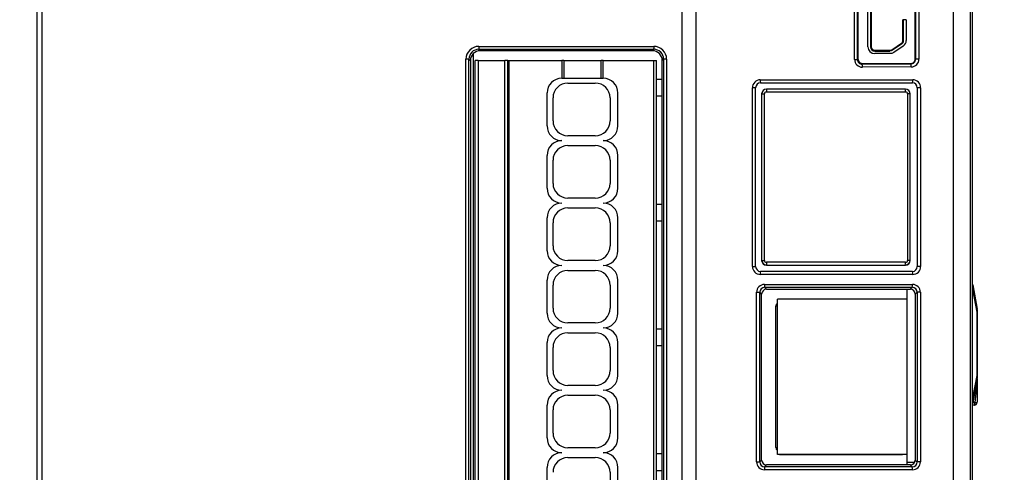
# Model space of a CAD drawing. Header units: millimetres. Extents: x 0 to 1118, y 0 to 864.
# Tile 6 of 24: x 310 to 410, y 332 to 378. Entities that reach past the tile are written whole.
import ezdxf

# ---------------------------------------------------------------- set-up
doc = ezdxf.new("R2010")
doc.units = ezdxf.units.MM
doc.header["$LTSCALE"] = 4
doc.layers.add('DIMENSIONS', color=140, linetype='Continuous', lineweight=25)
doc.styles.add('SLDTEXTSTYLE0', font='TXT', dxfattribs={"width": 0.7})
doc.dimstyles.new('SLDDIMSTYLE2', dxfattribs={"dimtxt": 8.632031, "dimasz": 13.208, "dimexe": 0, "dimexo": 0.0625, "dimgap": 2.158008, "dimtad": 0, "dimtih": 1, "dimtoh": 1, "dimrnd": 1e-09, "dimzin": 4, "dimdsep": 46, "dimtxsty": 'SLDTEXTSTYLE0', "dimsah": 1, "dimcen": 0.09, "dimadec": 0, "dimazin": 1, "dimtfac": 1, "dimtofl": 0, "dimtmove": 0, "dimatfit": 3, "dimfxl": 0, "dimfrac": 2, "dimtolj": 1, "dimtzin": 12, "dimarcsym": 0})

# ---------------------------------------------------------------- blocks, each defined once
blk = doc.blocks.new('_D_3')
at = {"layer": 'DIMENSIONS'}
for p, q in [((307.46, 418.61), (256.84, 418.61)), ((269.54, 418.61), (269.54, 344.26)), ((256.72, 328.61), (253.82, 328.61)), ((253.82, 328.61), (253.82, 314.89)), ((282.37, 328.61), (285.27, 328.61)), ((285.27, 328.61), (285.27, 314.89)), ((253.82, 314.89), (256.72, 314.89)), ((285.27, 314.89), (282.37, 314.89)), ((269.54, 238.61), (269.54, 312.95)), ((362.55, 238.61), (256.84, 238.61))]:
    blk.add_line(p, q, dxfattribs=at)
for points in [[(269.54, 418.61), (267.51, 405.4), (271.58, 405.4)], [(269.54, 238.61), (271.58, 251.82), (267.51, 251.82)]]:
    blk.add_solid(points, dxfattribs=at)
at = {"layer": 'DIMENSIONS', "char_height": 8.467, "attachment_point": 1, "style": 'SLDTEXTSTYLE0'}
for s, insert in [('180.0', (253.13, 341.45)), ('7.09', (256.72, 325.8))]:
    blk.add_mtext(s, dxfattribs=dict(at, insert=insert))
blk = doc.blocks.new('_D_4')
at = {"layer": 'DIMENSIONS'}
for p, q in [((410.41, 413.11), (457.22, 413.11)), ((444.52, 413.11), (444.52, 343.75)), ((431.7, 328.1), (428.8, 328.1)), ((428.8, 328.1), (428.8, 314.38)), ((457.35, 328.1), (460.25, 328.1)), ((460.25, 328.1), (460.25, 314.38)), ((428.8, 314.38), (431.7, 314.38)), ((460.25, 314.38), (457.35, 314.38)), ((444.52, 243.09), (444.52, 312.45)), ((410.41, 243.09), (457.22, 243.09))]:
    blk.add_line(p, q, dxfattribs=at)
for points in [[(444.52, 413.11), (442.49, 399.9), (446.55, 399.9)], [(444.52, 243.09), (446.55, 256.3), (442.49, 256.3)]]:
    blk.add_solid(points, dxfattribs=at)
at = {"layer": 'DIMENSIONS', "char_height": 8.467, "attachment_point": 1, "style": 'SLDTEXTSTYLE0'}
for s, insert in [('170.0', (428.11, 340.95)), ('6.69', (431.7, 325.29))]:
    blk.add_mtext(s, dxfattribs=dict(at, insert=insert))

msp = doc.modelspace()

# ---------------------------------------------------------------- linework, layer by layer
for p, q in [((378.95, 387.263), (378.95, 260.505)), ((405.123, 260.506), (405.123, 387.263)), ((406.811, 387.514), (406.811, 260.506)), ((407.036, 387.684), (407.036, 260.505)), ((312.036, 260.606), (312.036, 386.894)), ((312.536, 260.606), (312.536, 386.894)), ((377.547, 260.606), (377.547, 386.894)), ((395.072, 374.029), (395.072, 382.882)), ((395.36, 374.029), (395.36, 382.882)), ((395.424, 382.819), (395.424, 374.092)), ((401.249, 374.092), (401.249, 382.819)), ((401.284, 382.854), (401.284, 374.057)), ((401.621, 382.854), (401.621, 374.057)), ((396.436, 375.306), (396.436, 381.606)), ((396.706, 381.606), (396.706, 375.306)), ((396.779, 381.606), (396.779, 375.306)), ((400.066, 378.056), (399.993, 378.056)), ((399.993, 375.955), (399.993, 378.056)), ((400.066, 375.955), (400.066, 378.056)), ((400.336, 378.056), (400.066, 378.056)), ((400.336, 378.056), (400.336, 375.955)), ((356.893, 375.347), (374.68, 375.347)), ((356.893, 375.347), (356.893, 375.141)), ((374.68, 375.347), (374.68, 375.141)), ((396.706, 375.306), (396.779, 375.306)), ((398.874, 375.01), (399.836, 375.659)), ((399.877, 375.599), (398.915, 374.949)), ((400.028, 375.375), (399.066, 374.725)), ((399.877, 375.599), (399.836, 375.659)), ((399.993, 375.955), (400.066, 375.955)), ((356.336, 374.618), (356.336, 282.493)), ((356.893, 375.048), (374.68, 375.048)), ((357.035, 374.906), (356.893, 375.048)), ((374.537, 374.906), (357.035, 374.906)), ((374.68, 375.048), (374.537, 374.906)), ((397.136, 374.949), (397.136, 374.876)), ((397.136, 374.949), (398.674, 374.949)), ((397.136, 374.876), (398.674, 374.876)), ((398.674, 374.606), (397.136, 374.606)), ((398.674, 374.876), (398.674, 374.949)), ((398.915, 374.949), (398.874, 375.01)), ((355.594, 283.062), (355.594, 374.049)), ((355.801, 374.049), (355.594, 374.049)), ((355.894, 283.062), (355.894, 374.049)), ((355.894, 374.049), (356.036, 373.907)), ((356.036, 373.907), (356.036, 283.204)), ((356.536, 283.206), (356.536, 373.906)), ((356.836, 373.906), (356.536, 373.906)), ((356.836, 373.906), (359.549, 373.906)), ((356.836, 373.906), (356.836, 283.206)), ((359.549, 283.206), (359.549, 373.906)), ((359.83, 373.906), (359.549, 373.906)), ((359.83, 283.206), (359.83, 373.906)), ((359.83, 373.906), (359.941, 373.906)), ((359.941, 373.906), (359.941, 283.206)), ((359.941, 373.906), (365.336, 373.906)), ((365.536, 373.906), (365.336, 373.906)), ((365.336, 373.906), (365.336, 372.106)), ((365.536, 373.906), (365.536, 372.106)), ((365.536, 373.906), (369.336, 373.906)), ((369.336, 372.106), (369.336, 373.906)), ((369.536, 373.906), (369.336, 373.906)), ((369.536, 372.106), (369.536, 373.906)), ((369.536, 373.906), (374.636, 373.906)), ((374.636, 373.906), (374.636, 283.206)), ((374.636, 373.906), (374.936, 373.906)), ((374.936, 283.206), (374.936, 373.906)), ((375.536, 373.907), (375.679, 374.049)), ((375.536, 283.204), (375.536, 373.907)), ((375.679, 374.049), (375.679, 283.062)), ((375.978, 374.049), (375.772, 374.049)), ((375.978, 374.049), (375.978, 283.062)), ((395.072, 374.029), (395.271, 374.029)), ((395.271, 374.029), (395.36, 374.029)), ((395.424, 374.092), (395.36, 374.029)), ((395.923, 373.593), (395.861, 373.531)), ((400.79, 373.553), (395.861, 373.531)), ((400.824, 373.253), (395.876, 373.232)), ((395.923, 373.593), (400.749, 373.593)), ((400.749, 373.593), (400.79, 373.553)), ((401.249, 374.092), (401.284, 374.057)), ((401.391, 374.057), (401.284, 374.057)), ((401.583, 374.057), (401.391, 374.057)), ((401.621, 374.057), (401.583, 374.057)), ((365.336, 372.106), (369.536, 372.106)), ((365.936, 371.606), (368.736, 371.606)), ((374.936, 372.006), (375.536, 372.006)), ((385.499, 371.944), (392.036, 371.944)), ((363.836, 367.256), (363.836, 370.606)), ((371.036, 367.256), (371.036, 370.606)), ((374.936, 370.306), (375.536, 370.306)), ((384.695, 352.952), (384.695, 371.139)), ((385.024, 371.139), (384.695, 371.139)), ((385.024, 352.952), (385.024, 371.139)), ((385.636, 370.506), (385.912, 370.506)), ((385.636, 370.506), (385.636, 353.576)), ((385.912, 353.576), (385.912, 370.506)), ((386.113, 370.706), (400.269, 370.706)), ((400.236, 371.006), (386.136, 371.006)), ((400.47, 370.506), (400.47, 353.576)), ((400.736, 370.506), (400.47, 370.506)), ((400.736, 353.576), (400.736, 370.506)), ((401.454, 371.14), (401.454, 352.951)), ((401.793, 371.14), (401.793, 352.951)), ((364.436, 367.756), (364.436, 370.106)), ((370.236, 370.106), (370.236, 367.756)), ((368.736, 366.256), (365.936, 366.256)), ((365.936, 365.256), (368.736, 365.256)), ((363.836, 360.906), (363.836, 364.256)), ((371.036, 360.906), (371.036, 364.256)), ((364.436, 361.406), (364.436, 363.756)), ((370.236, 363.756), (370.236, 361.406)), ((368.736, 359.906), (365.936, 359.906)), ((374.936, 359.306), (375.536, 359.306)), ((365.936, 358.906), (368.736, 358.906)), ((363.836, 354.556), (363.836, 357.906)), ((364.436, 355.056), (364.436, 357.406)), ((370.236, 357.406), (370.236, 355.056)), ((371.036, 354.556), (371.036, 357.906)), ((374.936, 357.606), (375.536, 357.606)), ((368.736, 353.556), (365.936, 353.556)), ((385.636, 353.576), (385.912, 353.576)), ((400.269, 353.376), (386.113, 353.376)), ((400.736, 353.576), (400.47, 353.576)), ((365.936, 352.556), (368.736, 352.556)), ((384.695, 352.952), (385.024, 352.952)), ((386.136, 353.076), (400.236, 353.076)), ((401.754, 352.951), (401.454, 352.951)), ((401.793, 352.951), (401.754, 352.951)), ((363.836, 348.206), (363.836, 351.556)), ((371.036, 348.206), (371.036, 351.556)), ((392.036, 352.147), (385.499, 352.147)), ((364.436, 348.706), (364.436, 351.056)), ((370.236, 351.056), (370.236, 348.706)), ((385.118, 333.064), (385.118, 350.327)), ((385.118, 350.327), (385.338, 350.327)), ((385.338, 350.327), (385.445, 350.327)), ((385.445, 333.064), (385.445, 350.327)), ((385.636, 350.134), (385.445, 350.327)), ((385.916, 351.129), (392.036, 351.13)), ((385.937, 350.831), (385.94, 350.831)), ((385.94, 350.831), (392.031, 350.83)), ((385.94, 350.831), (386.134, 350.636)), ((386.131, 350.636), (386.134, 350.636)), ((386.134, 350.636), (392.032, 350.636)), ((392.032, 350.636), (392.036, 350.636)), ((400.436, 349.635), (400.436, 350.636)), ((400.738, 350.636), (400.932, 350.832)), ((400.738, 350.636), (400.744, 350.635)), ((400.932, 350.832), (400.938, 350.832)), ((401.427, 350.325), (401.236, 350.132)), ((401.538, 350.325), (401.427, 350.325)), ((401.427, 350.325), (401.427, 333.066)), ((401.726, 350.325), (401.538, 350.325)), ((401.764, 350.325), (401.726, 350.325)), ((401.764, 350.325), (401.764, 333.066)), ((407.081, 351.088), (407.075, 351.072)), ((407.076, 350.854), (407.082, 350.599)), ((407.081, 351.088), (407.531, 348.611)), ((407.531, 348.311), (407.082, 350.599)), ((385.636, 333.257), (385.636, 350.134)), ((387.236, 333.836), (387.236, 349.635)), ((400.436, 349.635), (387.236, 349.635)), ((387.436, 349.636), (387.436, 349.635)), ((399.936, 349.635), (399.936, 349.636)), ((400.436, 333.836), (400.436, 349.635)), ((401.236, 350.132), (401.236, 333.259)), ((387.086, 334.536), (387.086, 348.936)), ((387.086, 348.936), (387.236, 348.936)), ((407.536, 348.557), (407.531, 348.611)), ((407.531, 341.858), (407.531, 348.311)), ((407.536, 348.311), (407.531, 348.311)), ((407.536, 348.557), (407.536, 348.311)), ((407.536, 348.311), (407.536, 341.858)), ((368.736, 347.206), (365.936, 347.206)), ((365.936, 346.206), (368.736, 346.206)), ((374.936, 346.606), (375.536, 346.606)), ((363.836, 341.856), (363.836, 345.206)), ((371.036, 341.856), (371.036, 345.206)), ((364.436, 342.356), (364.436, 344.706)), ((370.236, 344.706), (370.236, 342.356)), ((374.936, 344.906), (375.536, 344.906)), ((407.531, 341.558), (407.081, 339.081)), ((407.082, 339.57), (407.531, 341.858)), ((407.536, 341.858), (407.536, 341.612)), ((407.536, 341.325), (407.536, 339.135)), ((368.736, 340.856), (365.936, 340.856)), ((365.936, 339.856), (368.736, 339.856)), ((407.082, 339.57), (407.076, 339.315)), ((363.836, 335.506), (363.836, 338.856)), ((364.436, 336.006), (364.436, 338.356)), ((370.236, 338.356), (370.236, 336.006)), ((371.036, 335.506), (371.036, 338.856)), ((407.236, 338.835), (407.033, 338.835)), ((407.075, 339.097), (407.081, 339.081)), ((368.736, 334.506), (365.936, 334.506)), ((387.086, 334.536), (387.236, 334.536)), ((365.936, 333.506), (368.736, 333.506)), ((374.936, 333.906), (375.536, 333.906)), ((385.445, 333.064), (385.636, 333.257)), ((400.436, 333.836), (387.236, 333.836)), ((387.436, 333.836), (399.936, 333.836)), ((400.436, 333.056), (400.436, 333.836)), ((401.236, 333.259), (401.427, 333.066)), ((363.836, 329.156), (363.836, 332.506)), ((371.036, 329.156), (371.036, 332.506)), ((374.936, 332.206), (375.536, 332.206)), ((385.118, 333.064), (385.338, 333.064)), ((385.338, 333.064), (385.445, 333.064)), ((392.036, 332.262), (385.916, 332.261)), ((385.94, 332.56), (385.937, 332.56)), ((386.134, 332.755), (385.94, 332.56)), ((392.031, 332.561), (385.94, 332.56)), ((386.134, 332.755), (386.131, 332.756)), ((392.032, 332.755), (386.134, 332.755)), ((392.036, 332.755), (392.032, 332.755)), ((400.436, 333.056), (401.191, 333.056)), ((400.436, 332.755), (400.436, 333.056)), ((400.744, 332.756), (400.738, 332.755)), ((400.932, 332.559), (400.738, 332.755)), ((400.938, 332.559), (400.932, 332.559)), ((401.538, 333.066), (401.427, 333.066)), ((401.726, 333.066), (401.538, 333.066)), ((401.764, 333.066), (401.726, 333.066)), ((370.236, 332.006), (370.236, 329.656))]:
    msp.add_line(p, q)
at = {"flags": 128}
for points in [[(398.674, 374.949), (398.779, 374.964), (398.874, 375.01)], [(398.915, 374.949), (398.8, 374.894), (398.674, 374.876)], [(399.066, 374.725), (398.879, 374.636), (398.674, 374.606)], [(385.525, 371.644), (393.247, 371.644), (400.957, 371.644)], [(392.036, 371.944), (396.522, 371.944), (400.992, 371.944)], [(401.793, 371.14), (401.729, 371.14), (401.667, 371.14), (401.608, 371.14), (401.556, 371.14), (401.513, 371.14), (401.481, 371.14), (401.461, 371.14), (401.454, 371.14)], [(400.957, 352.447), (393.247, 352.447), (385.525, 352.447)], [(400.992, 352.147), (396.522, 352.147), (392.036, 352.147)], [(407.079, 351.084), (407.063, 351.145), (407.036, 351.19)], [(392.031, 350.83), (396.49, 350.831), (400.932, 350.832)], [(392.036, 351.13), (396.511, 351.13), (400.971, 351.13)], [(392.036, 350.636), (396.395, 350.636), (400.738, 350.636)], [(407.531, 348.311), (407.533, 348.403), (407.534, 348.514)], [(407.531, 341.558), (407.531, 341.556), (407.531, 341.55), (407.529, 341.528), (407.521, 341.437), (407.427, 340.39), (407.313, 339.12)], [(407.531, 341.858), (407.532, 341.858), (407.533, 341.858), (407.534, 341.858), (407.535, 341.858), (407.536, 341.858), (407.536, 341.858), (407.536, 341.858), (407.536, 341.858)], [(407.012, 338.944), (407.045, 338.983), (407.081, 339.081)], [(407.313, 339.12), (407.214, 339.104), (407.147, 339.092), (407.097, 339.084), (407.081, 339.081)], [(407.236, 338.835), (407.255, 338.843), (407.27, 338.863), (407.29, 338.917), (407.307, 339.015), (407.313, 339.12)], [(407.313, 339.12), (407.403, 339.122), (407.474, 339.126)], [(407.474, 339.126), (407.52, 339.13), (407.536, 339.135)], [(400.932, 332.559), (396.49, 332.56), (392.031, 332.561)], [(400.738, 332.755), (396.395, 332.755), (392.036, 332.755)], [(400.973, 332.262), (396.512, 332.262), (392.036, 332.262)]]:
    msp.add_lwpolyline(points, dxfattribs=at)
for centre, radius, start, end in [((356.891, 374.05), 1.297, 89.94885, 180.05115), ((374.681, 374.05), 1.297, 359.94885, 90.05115), ((397.136, 375.306), 0.7, 180, 270), ((397.136, 375.306), 0.43, 180, 270), ((397.136, 375.306), 0.357, 180, 270), ((399.636, 375.955), 0.357, 304.02776, 360), ((399.636, 375.955), 0.43, 304.02776, 360), ((399.636, 375.955), 0.7, 304.02776, 360), ((356.891, 374.051), 0.997, 89.91351, 180.08191), ((357.034, 373.908), 0.997, 89.91427, 180.08497), ((389.321, 375.142), 32.429, 180.00243, 180.16689), ((374.539, 373.908), 0.997, 359.91427, 90.08497), ((297.22, 375.142), 77.46, 359.93013, 359.99898), ((374.681, 374.051), 0.997, 359.91351, 90.0819), ((355.799, 296.682), 77.367, 89.93005, 89.99898), ((375.773, 341.617), 32.432, 90.00243, 90.16688), ((395.871, 374.03), 0.799, 180.13392, 270.36694), ((395.856, 374.027), 0.496, 179.86546, 225.16896), ((395.923, 374.092), 0.499, 179.97165, 270.02635), ((395.858, 374.031), 0.5, 225.30526, 270.40509), ((394.195, 373.296), 1.683, 357.79337, 8.01889), ((400.75, 374.092), 0.499, 269.97176, 0.02637), ((400.785, 374.049), 0.496, 270.56378, 315.66594), ((400.068, 373.317), 0.759, 355.17381, 18.07949), ((400.818, 374.057), 0.804, 270.47341, 0.02811), ((400.778, 374.056), 0.506, 315.63323, 0.13065), ((365.336, 370.606), 1.5, 90, 180), ((365.936, 370.106), 1.5, 90, 180), ((368.736, 370.106), 1.5, 360, 90), ((369.536, 370.606), 1.5, 360, 90), ((385.499, 371.14), 0.804, 90.01141, 180.04203), ((385.527, 371.141), 0.503, 90.26825, 180.18246), ((386.388, 371.869), 0.892, 175.20767, 194.65094), ((400.328, 371.87), 0.668, 340.19167, 6.31972), ((400.953, 371.143), 0.501, 359.6791, 89.63467), ((400.991, 371.142), 0.802, 359.89261, 89.92526), ((386.136, 370.506), 0.5, 90, 180), ((386.129, 370.507), 0.475, 90.26656, 180.22806), ((386.111, 370.506), 0.199, 89.53067, 180.24197), ((387.09, 370.78), 0.98, 166.69311, 184.36431), ((399.554, 370.78), 0.718, 354.07833, 18.32693), ((400.236, 370.506), 0.5, 0, 90), ((400.246, 370.508), 0.474, 359.67845, 89.60464), ((400.27, 370.506), 0.199, 359.75759, 90.46977), ((365.336, 367.256), 1.5, 180, 270), ((365.936, 367.756), 1.5, 180, 270.00007), ((368.736, 367.756), 1.5, 270, 0), ((369.536, 367.256), 1.5, 270, 0), ((365.336, 364.256), 1.5, 90, 180), ((365.936, 363.756), 1.5, 90, 180), ((368.736, 363.756), 1.5, 360, 90), ((369.536, 364.256), 1.5, 0, 90), ((365.936, 361.406), 1.5, 180, 270), ((368.736, 361.406), 1.5, 270, 0), ((365.336, 360.906), 1.5, 180, 270), ((369.536, 360.906), 1.5, 270, 360), ((365.336, 357.906), 1.5, 90, 180), ((369.536, 357.906), 1.5, 0, 90), ((365.936, 357.406), 1.5, 90, 180), ((368.736, 357.406), 1.5, 360, 90), ((365.336, 354.556), 1.5, 180, 270), ((365.936, 355.056), 1.5, 180, 270.00007), ((368.736, 355.056), 1.5, 270, 0), ((369.536, 354.556), 1.5, 270, 360), ((386.136, 353.576), 0.5, 180, 270), ((386.129, 353.574), 0.475, 179.77103, 269.73436), ((386.111, 353.575), 0.199, 179.75756, 270.46981), ((387.09, 353.301), 0.98, 175.63569, 193.30689), ((400.236, 353.576), 0.5, 270, 360), ((399.554, 353.301), 0.718, 341.67307, 5.92167), ((400.246, 353.573), 0.474, 270.39657, 0.32035), ((400.27, 353.575), 0.199, 269.5307, 0.24194), ((365.336, 351.556), 1.5, 90, 180), ((365.936, 351.056), 1.5, 90, 180), ((368.736, 351.056), 1.5, 360, 90), ((369.536, 351.556), 1.5, 0, 90), ((385.5, 352.952), 0.804, 179.99037, 269.96217), ((385.527, 352.95), 0.503, 179.81909, 269.73045), ((386.391, 352.221), 0.895, 165.38366, 184.75459), ((400.953, 352.948), 0.501, 270.36401, 0.32252), ((400.331, 352.221), 0.665, 353.6118, 19.86515), ((400.991, 352.949), 0.802, 270.08086, 0.11919), ((385.919, 350.329), 0.801, 90.25061, 180.13443), ((385.943, 350.332), 0.499, 90.74164, 180.64552), ((386.136, 350.136), 0.5, 90.63895, 180.20519), ((387.048, 351.073), 1.134, 177.14267, 192.31761), ((400.735, 350.134), 0.501, 359.71807, 89.04941), ((400.012, 351.102), 0.959, 343.65324, 1.69852), ((400.927, 350.332), 0.5, 359.22572, 88.78381), ((400.962, 350.327), 0.803, 359.81957, 89.37409), ((408.217, 350.965), 1.147, 174.6564, 185.59254), ((387.436, 348.936), 0.35, 124.87504, 180), ((365.336, 348.206), 1.5, 180, 270), ((365.936, 348.706), 1.5, 180, 270.00007), ((368.736, 348.706), 1.5, 270, 0), ((369.536, 348.206), 1.5, 270, 0), ((403.459, 348.466), 4.075, 357.82051, 2.04107), ((365.336, 345.206), 1.5, 90, 180), ((365.936, 344.706), 1.5, 90, 180), ((368.736, 344.706), 1.5, 360, 90), ((369.536, 345.206), 1.5, 0, 90), ((365.936, 342.356), 1.5, 180, 270.00007), ((368.736, 342.356), 1.5, 270, 0), ((365.336, 341.856), 1.5, 180, 270), ((369.536, 341.856), 1.5, 270, 360), ((403.692, 341.703), 3.842, 357.83131, 2.3071), ((407.236, 341.612), 0.3, 349.69515, 0), ((365.336, 338.856), 1.5, 90, 180), ((369.536, 338.856), 1.5, 0, 90), ((365.936, 338.356), 1.5, 90, 180), ((368.736, 338.356), 1.5, 360, 90), ((408.217, 339.204), 1.147, 174.40755, 185.3434), ((407.236, 339.135), 0.3, 270, 0), ((365.336, 335.506), 1.5, 180, 270), ((365.936, 336.006), 1.5, 180, 270.00007), ((368.736, 336.006), 1.5, 270, 0), ((369.536, 335.506), 1.5, 270, 360), ((387.436, 334.536), 0.35, 180, 235.12496), ((365.336, 332.506), 1.5, 90, 180), ((365.936, 332.006), 1.5, 90, 180), ((368.736, 332.006), 1.5, 360, 90), ((369.536, 332.506), 1.5, 0, 90), ((386.136, 333.255), 0.5, 179.79421, 269.36176), ((400.736, 333.256), 0.501, 270.90823, 0.32357), ((385.92, 333.063), 0.801, 179.88601, 269.76193), ((385.943, 333.059), 0.499, 179.35448, 269.25835), ((387.052, 332.32), 1.138, 167.83009, 182.96398), ((399.884, 332.266), 1.089, 359.75201, 15.60851), ((400.927, 333.059), 0.5, 271.16469, 0.82553), ((400.963, 333.063), 0.802, 270.68194, 0.21741)]:
    msp.add_arc(centre, radius, start, end)

# ---------------------------------------------------------------- dimensions: what is measured, and where the dimension line sits
at = {"layer": 'DIMENSIONS'}
for base, p1, p2, picture, middle in [((269.543, 418.606), (367.633, 238.607), (312.536, 418.606), '_D_3', (269.543, 328.606)), ((444.522, 413.106), (405.326, 243.092), (405.326, 413.106), '_D_4', (444.522, 328.099))]:
    dim = msp.add_linear_dim(base=base, p1=p1, p2=p2, angle=90, dimstyle='SLDDIMSTYLE2', dxfattribs=at)
    dim.commit()
    dim.dimension.update_dxf_attribs({"geometry": picture, "text_midpoint": middle, "dimtype": 160})

doc.saveas('drawing.dxf')
